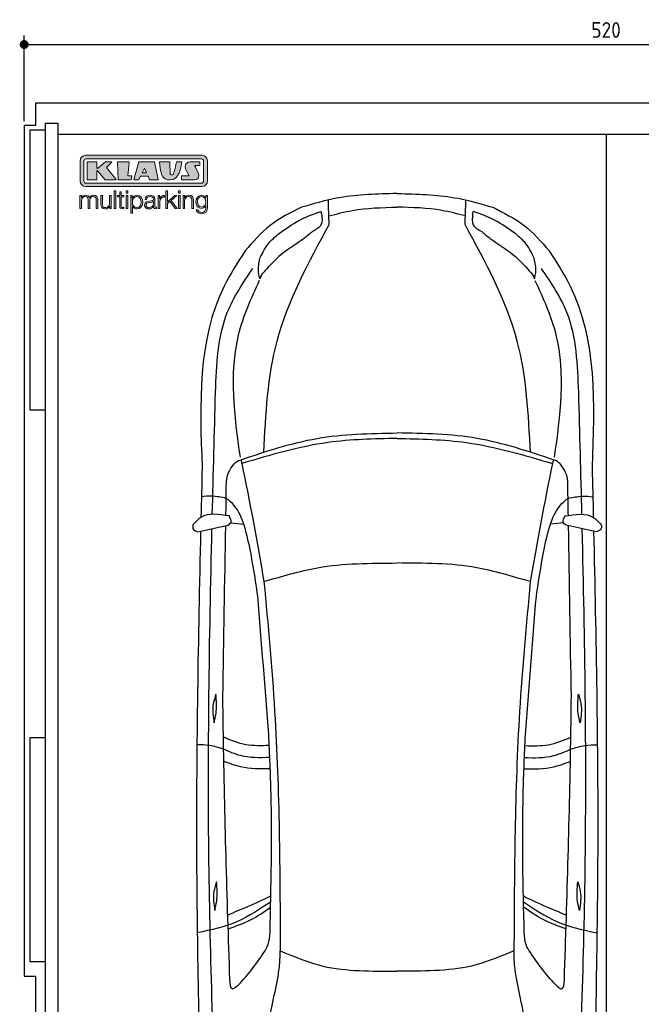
# Model space of a CAD drawing. Header units: millimetres. Extents: x -20 to 5711, y -1049 to 5673.
# Tile 2 of 3: x -20 to 2757, y 1274 to 5673. Entities that reach past the tile are written whole.
import ezdxf

# ---------------------------------------------------------------- set-up
doc = ezdxf.new("R2010")
doc.units = ezdxf.units.MM
for name, color, linetype in [('4', 3, 'Continuous'), ('5', 3, 'Continuous'), ('car', 10, 'Continuous'), ('Logo', 7, 'Continuous')]:
    doc.layers.add(name, color=color, linetype=linetype)
doc.styles.get("Standard").update_dxf_attribs({"font": 'ISOCP.SHX'})
doc.dimstyles.new('GEN-ISO', dxfattribs={"dimscale": 20, "dimtxt": 3.5, "dimasz": 2, "dimexe": 2, "dimexo": 1, "dimgap": 1.5, "dimtad": 1, "dimdec": 1, "dimdsep": 46, "dimtxsty": 'Standard', "dimblk": 'PUNKT', "dimcen": 2, "dimclrd": 256, "dimclre": 256, "dimclrt": 2, "dimadec": 0, "dimazin": 0, "dimtp": 0.1, "dimtm": 0.1, "dimtfac": 0.71, "dimtdec": 1, "dimtmove": 2, "dimatfit": 3, "dimldrblk": 'PUNKT', "dimfxl": 0, "dimtolj": 1, "dimarcsym": 0})

# ---------------------------------------------------------------- blocks, each defined once
blk = doc.blocks.new('PUNKT')
at = {"layer": '4', "color": 0, "linetype": 'ByBlock'}
blk.add_line((-0.5, 0), (-1, 0), dxfattribs=at)
at = {"layer": '4', "color": 0, "linetype": 'ByBlock', "const_width": 0.5}
blk.add_lwpolyline([(-0.25, 0, 1), (0.25, 0, 1)], format="xyb", close=True, dxfattribs=at)
blk = doc.blocks.new('*D4')
at = {"layer": '5', "lineweight": -2}
for p, q in [((0, 5220), (0, 5602.1)), ((5200, 5220), (5200, 5602.1)), ((40, 5562.1), (5160, 5562.1))]:
    blk.add_line(p, q, dxfattribs=at)
at = {"layer": 'DEFPOINTS', "color": 0}
for p in [(5200, 5562.1), (0, 5200), (5200, 5200)]:
    blk.add_point(p, dxfattribs=at)
at = {"layer": '5', "lineweight": -2, "xscale": 40, "yscale": 40, "zscale": 40, "rotation": 180}
blk.add_blockref('PUNKT', (0, 5562.1), dxfattribs=at)
at = {"layer": '5', "lineweight": -2, "xscale": 40, "yscale": 40, "zscale": 40}
blk.add_blockref('PUNKT', (5200, 5562.1), dxfattribs=at)
at = {"layer": '5', "color": 2, "insert": (2600, 5627.1), "char_height": 70, "attachment_point": 5}
blk.add_mtext('520', dxfattribs=at)
blk = doc.blocks.new('KLAUS')
at = {"layer": 'Logo'}
h = blk.add_hatch(color=8, dxfattribs=at)
h.dxf.hatch_style = 2
edge = h.paths.add_edge_path()
edge.add_spline(control_points=[(3.6, 29.09), (2.88, 29.09), (2.3, 28.51), (2.3, 27.8), (2.3, 27.8), (2.3, 16.11), (2.3, 16.11), (2.3, 15.39), (2.88, 14.81), (3.6, 14.81), (3.6, 14.81), (71.16, 14.81), (71.16, 14.81), (71.88, 14.81), (72.46, 15.39), (72.46, 16.11), (72.46, 16.11), (72.46, 27.8), (72.46, 27.8), (72.46, 28.51), (71.88, 29.09), (71.16, 29.09), (71.16, 29.09), (3.6, 29.09), (3.6, 29.09), (3.6, 29.09), (3.6, 29.09), (3.6, 29.09)], knot_values=[0, 0, 0, 0, 1, 1, 1, 2, 2, 2, 3, 3, 3, 4, 4, 4, 5, 5, 5, 6, 6, 6, 7, 7, 7, 8, 8, 8, 9, 9, 9, 9], degree=3, periodic=0)
edge = h.paths.add_edge_path()
edge.add_spline(control_points=[(3.35, 31.23), (3.35, 31.23), (71.47, 31.23), (71.47, 31.23), (73.26, 31.23), (74.71, 29.77), (74.71, 27.99), (74.71, 27.99), (74.71, 16.17), (74.71, 16.17), (74.71, 14.38), (73.26, 12.93), (71.47, 12.93), (71.47, 12.93), (3.35, 12.93), (3.35, 12.93), (1.56, 12.93), (0.11, 14.38), (0.11, 16.17), (0.11, 16.17), (0.11, 27.99), (0.11, 27.99), (0.11, 29.77), (1.56, 31.23), (3.35, 31.23), (3.35, 31.23), (3.35, 31.23), (3.35, 31.23)], knot_values=[0, 0, 0, 0, 1, 1, 1, 2, 2, 2, 3, 3, 3, 4, 4, 4, 5, 5, 5, 6, 6, 6, 7, 7, 7, 8, 8, 8, 9, 9, 9, 9], degree=3, periodic=0)
h = blk.add_hatch(color=8, dxfattribs=at)
h.dxf.hatch_style = 2
edge = h.paths.add_edge_path()
edge.add_spline(control_points=[(4.5, 27.33), (4.5, 27.33), (9.7, 27.33), (9.7, 27.33), (9.84, 27.33), (9.96, 27.22), (9.96, 27.08), (9.96, 27.08), (9.96, 23.69), (9.96, 23.69), (9.96, 23.69), (9.94, 23.64), (10.04, 23.59), (10.14, 23.53), (10.2, 23.57), (10.2, 23.57), (10.2, 23.57), (10.51, 23.75), (10.51, 23.75), (10.51, 23.75), (14.94, 27.33), (14.94, 27.33), (14.94, 27.33), (18.41, 27.33), (18.41, 27.33), (18.41, 27.33), (18.49, 27.33), (18.56, 27.2), (18.65, 27.04), (18.53, 26.91), (18.53, 26.91), (18.53, 26.91), (15.49, 24.11), (15.49, 24.11), (15.49, 24.11), (21.14, 17.06), (21.14, 17.06), (21.14, 17.06), (21.13, 16.91), (21.13, 16.91), (21.08, 16.84), (20.99, 16.82), (20.99, 16.82), (20.99, 16.82), (14.7, 16.82), (14.7, 16.82), (14.7, 16.82), (10.26, 22.17), (10.26, 22.17), (10.26, 22.17), (10.19, 22.24), (10.08, 22.21), (9.97, 22.18), (9.96, 22.11), (9.96, 22.11), (9.96, 22.11), (9.96, 17.08), (9.96, 17.08), (9.96, 16.94), (9.84, 16.82), (9.7, 16.82), (9.7, 16.82), (4.5, 16.82), (4.5, 16.82), (4.36, 16.82), (4.25, 16.94), (4.25, 17.08), (4.25, 17.08), (4.25, 27.08), (4.25, 27.08), (4.25, 27.22), (4.36, 27.33), (4.5, 27.33), (4.5, 27.33), (4.5, 27.33), (4.5, 27.33)], knot_values=[0, 0, 0, 0, 1, 1, 1, 2, 2, 2, 3, 3, 3, 4, 4, 4, 5, 5, 5, 6, 6, 6, 7, 7, 7, 8, 8, 8, 9, 9, 9, 10, 10, 10, 11, 11, 11, 12, 12, 12, 13, 13, 13, 14, 14, 14, 15, 15, 15, 16, 16, 16, 17, 17, 17, 18, 18, 18, 19, 19, 19, 20, 20, 20, 21, 21, 21, 22, 22, 22, 23, 23, 23, 24, 24, 24, 25, 25, 25, 25], degree=3, periodic=0)
h = blk.add_hatch(color=8, dxfattribs=at)
h.dxf.hatch_style = 2
h.paths.add_polyline_path([(22.42, 17.06), (21.97, 27.15), (22.24, 27.33), (28.55, 27.33), (28.86, 26.97), (28.01, 19.08), (30.26, 19.07), (30.44, 18.95), (30.08, 16.95), (29.49, 16.82), (22.6, 16.82)])
h = blk.add_hatch(color=8, dxfattribs=at)
h.paths.add_polyline_path([(36.52, 21.01), (38.93, 21.01), (37.87, 23.57)])
h.paths.add_polyline_path([(34.52, 27.33), (43.65, 27.33), (45.76, 16.94), (45.57, 16.82), (40.83, 16.82), (39.89, 18.95), (35.42, 18.95), (34.27, 16.82), (31.78, 16.82), (31.66, 17)])
h = blk.add_hatch(color=8, dxfattribs=at)
h.dxf.hatch_style = 2
edge = h.paths.add_edge_path()
edge.add_spline(control_points=[(52.69, 27.32), (52.69, 27.32), (52.88, 20.14), (52.88, 20.14), (53.01, 19.89), (53.2, 19.77), (53.43, 19.71), (53.91, 19.59), (54.43, 19.57), (54.64, 20.03), (55.23, 21.34), (56.27, 25.45), (56.6, 27.33), (56.6, 27.33), (59.77, 27.33), (59.77, 27.33), (58.77, 23.9), (58.56, 16.82), (52.63, 16.76), (48.72, 16.72), (48.01, 19.35), (47.27, 22.24), (46.89, 23.68), (46.54, 27.33), (46.54, 27.33), (46.54, 27.33), (52.69, 27.32), (52.69, 27.32), (52.69, 27.32), (52.69, 27.32), (52.69, 27.32)], knot_values=[0, 0, 0, 0, 1, 1, 1, 2, 2, 2, 3, 3, 3, 4, 4, 4, 5, 5, 5, 6, 6, 6, 7, 7, 7, 8, 8, 8, 9, 9, 9, 10, 10, 10, 10], degree=3, periodic=0)
h = blk.add_hatch(color=8, dxfattribs=at)
h.dxf.hatch_style = 2
edge = h.paths.add_edge_path()
edge.add_spline(control_points=[(64.46, 27.33), (64.46, 27.33), (70.31, 27.33), (70.31, 27.33), (70.31, 26.52), (70.31, 26.02), (70.31, 25.12), (70.31, 25.12), (67.3, 25.12), (67.3, 25.12), (67.24, 25.04), (67.25, 25.11), (67.25, 24.91), (67.25, 24.88), (69.73, 20.38), (69.73, 19.57), (69.73, 16.4), (67.22, 16.81), (65.9, 16.82), (65.9, 16.82), (59.59, 16.82), (59.59, 16.82), (59.59, 17.76), (59.59, 18.23), (59.59, 19.14), (59.59, 19.14), (63.75, 19.14), (63.75, 19.14), (63.82, 19.22), (63.81, 19.11), (63.81, 19.31), (63.81, 20.32), (61.58, 23.06), (61.58, 24.63), (61.58, 26.33), (62.83, 27.34), (64.46, 27.33), (64.46, 27.33), (64.46, 27.33), (64.46, 27.33)], knot_values=[0, 0, 0, 0, 1, 1, 1, 2, 2, 2, 3, 3, 3, 4, 4, 4, 5, 5, 5, 6, 6, 6, 7, 7, 7, 8, 8, 8, 9, 9, 9, 10, 10, 10, 11, 11, 11, 12, 12, 12, 13, 13, 13, 13], degree=3, periodic=0)
h = blk.add_hatch(color=30, dxfattribs=at)
h.dxf.hatch_style = 2
edge = h.paths.add_edge_path()
edge.add_spline(control_points=[(0, 0), (0, 0), (0.92, 0), (0.92, 0), (0.92, 0), (0.92, 4.22), (0.92, 4.22), (0.94, 5.8), (1.58, 7), (3.18, 7), (4.35, 7), (4.77, 6.15), (4.76, 5.12), (4.76, 5.12), (4.76, 0), (4.76, 0), (4.76, 0), (5.68, 0), (5.68, 0), (5.68, 0), (5.68, 4.27), (5.68, 4.27), (5.68, 5.68), (6.14, 7), (7.73, 7), (9.05, 7), (9.52, 6.32), (9.52, 5.08), (9.52, 5.08), (9.52, 0), (9.52, 0), (9.52, 0), (10.44, 0), (10.44, 0), (10.44, 0), (10.44, 5.12), (10.44, 5.12), (10.44, 6.91), (9.59, 7.77), (7.94, 7.77), (6.94, 7.77), (5.99, 7.29), (5.54, 6.3), (5.26, 7.29), (4.36, 7.77), (3.37, 7.77), (2.17, 7.77), (1.38, 7.19), (0.89, 6.28), (0.89, 6.28), (0.85, 6.28), (0.85, 6.28), (0.85, 6.28), (0.85, 7.55), (0.85, 7.55), (0.85, 7.55), (0, 7.55), (0, 7.55), (0, 7.55), (0, 0), (0, 0), (0, 0), (0, 0), (0, 0)], knot_values=[0, 0, 0, 0, 1, 1, 1, 2, 2, 2, 3, 3, 3, 4, 4, 4, 5, 5, 5, 6, 6, 6, 7, 7, 7, 8, 8, 8, 9, 9, 9, 10, 10, 10, 11, 11, 11, 12, 12, 12, 13, 13, 13, 14, 14, 14, 15, 15, 15, 16, 16, 16, 17, 17, 17, 18, 18, 18, 19, 19, 19, 20, 20, 20, 21, 21, 21, 21], degree=3, periodic=0)
h = blk.add_hatch(color=30, dxfattribs=at)
h.dxf.hatch_style = 2
edge = h.paths.add_edge_path()
edge.add_spline(control_points=[(18.31, 7.55), (18.31, 7.55), (17.39, 7.55), (17.39, 7.55), (17.39, 7.55), (17.39, 3.59), (17.39, 3.59), (17.39, 2.05), (16.7, 0.56), (15.12, 0.56), (13.66, 0.56), (13.15, 1.27), (13.1, 2.64), (13.1, 2.64), (13.1, 7.55), (13.1, 7.55), (13.1, 7.55), (12.18, 7.55), (12.18, 7.55), (12.18, 7.55), (12.18, 2.65), (12.18, 2.65), (12.18, 0.89), (12.93, -0.22), (14.83, -0.22), (15.96, -0.22), (16.95, 0.35), (17.44, 1.36), (17.44, 1.36), (17.47, 1.36), (17.47, 1.36), (17.47, 1.36), (17.47, 0), (17.47, 0), (17.47, 0), (18.31, 0), (18.31, 0), (18.31, 0), (18.31, 7.55), (18.31, 7.55), (18.31, 7.55), (18.31, 7.55), (18.31, 7.55)], knot_values=[0, 0, 0, 0, 1, 1, 1, 2, 2, 2, 3, 3, 3, 4, 4, 4, 5, 5, 5, 6, 6, 6, 7, 7, 7, 8, 8, 8, 9, 9, 9, 10, 10, 10, 11, 11, 11, 12, 12, 12, 13, 13, 13, 14, 14, 14, 14], degree=3, periodic=0)
h = blk.add_hatch(color=30, dxfattribs=at)
h.dxf.hatch_style = 2
h.paths.add_polyline_path([(20.07, 0), (20.99, 0), (20.99, 10.45), (20.07, 10.45)])
h = blk.add_hatch(color=30, dxfattribs=at)
h.dxf.hatch_style = 2
edge = h.paths.add_edge_path()
edge.add_spline(control_points=[(24.22, 9.82), (24.22, 9.82), (23.3, 9.82), (23.3, 9.82), (23.3, 9.82), (23.3, 7.55), (23.3, 7.55), (23.3, 7.55), (21.98, 7.55), (21.98, 7.55), (21.98, 7.55), (21.98, 6.78), (21.98, 6.78), (21.98, 6.78), (23.3, 6.78), (23.3, 6.78), (23.3, 6.78), (23.3, 1.61), (23.3, 1.61), (23.28, 0.32), (23.71, -0.09), (24.94, -0.09), (25.22, -0.09), (25.48, -0.06), (25.76, -0.06), (25.76, -0.06), (25.76, 0.73), (25.76, 0.73), (25.5, 0.7), (25.23, 0.69), (24.97, 0.69), (24.31, 0.73), (24.22, 1.08), (24.22, 1.68), (24.22, 1.68), (24.22, 6.78), (24.22, 6.78), (24.22, 6.78), (25.76, 6.78), (25.76, 6.78), (25.76, 6.78), (25.76, 7.55), (25.76, 7.55), (25.76, 7.55), (24.22, 7.55), (24.22, 7.55), (24.22, 7.55), (24.22, 9.82), (24.22, 9.82), (24.22, 9.82), (24.22, 9.82), (24.22, 9.82)], knot_values=[0, 0, 0, 0, 1, 1, 1, 2, 2, 2, 3, 3, 3, 4, 4, 4, 5, 5, 5, 6, 6, 6, 7, 7, 7, 8, 8, 8, 9, 9, 9, 10, 10, 10, 11, 11, 11, 12, 12, 12, 13, 13, 13, 14, 14, 14, 15, 15, 15, 16, 16, 16, 17, 17, 17, 17], degree=3, periodic=0)
h = blk.add_hatch(color=30, dxfattribs=at)
h.paths.add_polyline_path([(27.1, 0), (28.03, 0), (28.03, 7.55), (27.1, 7.55)])
h.paths.add_polyline_path([(27.1, 8.98), (28.03, 8.98), (28.03, 10.45), (27.1, 10.45)])
h = blk.add_hatch(color=30, dxfattribs=at)
edge = h.paths.add_edge_path()
edge.add_spline(control_points=[(35.84, 3.78), (35.84, 2.21), (35.12, 0.56), (33.37, 0.56), (31.4, 0.56), (30.72, 2.21), (30.72, 3.78), (30.72, 5.49), (31.33, 7), (33.37, 7), (35.12, 7), (35.84, 5.34), (35.84, 3.78), (35.84, 3.78), (35.84, 3.78), (35.84, 3.78)], knot_values=[0, 0, 0, 0, 1, 1, 1, 2, 2, 2, 3, 3, 3, 4, 4, 4, 5, 5, 5, 5], degree=3, periodic=0)
edge = h.paths.add_edge_path()
edge.add_spline(control_points=[(29.79, -2.8), (29.79, -2.8), (30.72, -2.8), (30.72, -2.8), (30.72, -2.8), (30.72, 1.43), (30.72, 1.43), (30.72, 1.43), (30.74, 1.43), (30.74, 1.43), (31.14, 0.35), (32.24, -0.22), (33.37, -0.22), (35.66, -0.22), (36.76, 1.64), (36.76, 3.78), (36.76, 5.91), (35.66, 7.77), (33.37, 7.77), (32.15, 7.77), (31.1, 7.14), (30.67, 6.12), (30.67, 6.12), (30.64, 6.12), (30.64, 6.12), (30.64, 6.12), (30.64, 7.55), (30.64, 7.55), (30.64, 7.55), (29.79, 7.55), (29.79, 7.55), (29.79, 7.55), (29.79, -2.8), (29.79, -2.8), (29.79, -2.8), (29.79, -2.8), (29.79, -2.8)], knot_values=[0, 0, 0, 0, 1, 1, 1, 2, 2, 2, 3, 3, 3, 4, 4, 4, 5, 5, 5, 6, 6, 6, 7, 7, 7, 8, 8, 8, 9, 9, 9, 10, 10, 10, 11, 11, 11, 12, 12, 12, 12], degree=3, periodic=0)
h = blk.add_hatch(color=30, dxfattribs=at)
edge = h.paths.add_edge_path()
edge.add_spline(control_points=[(43.03, 2.93), (43.04, 1.45), (41.8, 0.56), (40.39, 0.56), (39.53, 0.56), (38.71, 1.13), (38.71, 2.05), (38.71, 3.53), (40.66, 3.51), (42.22, 3.79), (42.47, 3.84), (42.88, 3.91), (43, 4.13), (43, 4.13), (43.03, 4.13), (43.03, 4.13), (43.03, 4.13), (43.03, 2.93), (43.03, 2.93), (43.03, 2.93), (43.03, 2.93), (43.03, 2.93)], knot_values=[0, 0, 0, 0, 1, 1, 1, 2, 2, 2, 3, 3, 3, 4, 4, 4, 5, 5, 5, 6, 6, 6, 7, 7, 7, 7], degree=3, periodic=0)
edge = h.paths.add_edge_path()
edge.add_spline(control_points=[(39.03, 5.24), (39.06, 6.47), (39.91, 7), (41.05, 7), (42.14, 7), (43.03, 6.69), (43.03, 5.45), (43.03, 4.61), (42.6, 4.51), (41.84, 4.42), (39.85, 4.19), (37.79, 4.11), (37.79, 1.99), (37.79, 0.47), (38.93, -0.22), (40.32, -0.22), (41.77, -0.22), (42.43, 0.34), (43.07, 1.32), (43.07, 1.32), (43.1, 1.32), (43.1, 1.32), (43.1, 0.53), (43.25, 0), (44.19, 0), (44.43, 0), (44.58, 0.01), (44.79, 0.06), (44.79, 0.06), (44.79, 0.83), (44.79, 0.83), (44.71, 0.81), (44.6, 0.78), (44.49, 0.78), (44.13, 0.78), (43.95, 0.98), (43.95, 1.33), (43.95, 1.33), (43.95, 5.34), (43.95, 5.34), (43.95, 7.36), (42.5, 7.77), (41.17, 7.77), (39.44, 7.77), (38.2, 7.01), (38.11, 5.24), (38.11, 5.24), (39.03, 5.24), (39.03, 5.24), (39.03, 5.24), (39.03, 5.24), (39.03, 5.24)], knot_values=[0, 0, 0, 0, 1, 1, 1, 2, 2, 2, 3, 3, 3, 4, 4, 4, 5, 5, 5, 6, 6, 6, 7, 7, 7, 8, 8, 8, 9, 9, 9, 10, 10, 10, 11, 11, 11, 12, 12, 12, 13, 13, 13, 14, 14, 14, 15, 15, 15, 16, 16, 16, 17, 17, 17, 17], degree=3, periodic=0)
h = blk.add_hatch(color=30, dxfattribs=at)
h.dxf.hatch_style = 2
edge = h.paths.add_edge_path()
edge.add_spline(control_points=[(45.79, 0), (45.79, 0), (46.71, 0), (46.71, 0), (46.71, 0), (46.71, 4.03), (46.71, 4.03), (46.71, 5.59), (47.85, 6.82), (49.52, 6.73), (49.52, 6.73), (49.52, 7.66), (49.52, 7.66), (48.16, 7.72), (47.14, 7), (46.67, 5.78), (46.67, 5.78), (46.64, 5.78), (46.64, 5.78), (46.64, 5.78), (46.64, 7.55), (46.64, 7.55), (46.64, 7.55), (45.79, 7.55), (45.79, 7.55), (45.79, 7.55), (45.79, 0), (45.79, 0), (45.79, 0), (45.79, 0), (45.79, 0)], knot_values=[0, 0, 0, 0, 1, 1, 1, 2, 2, 2, 3, 3, 3, 4, 4, 4, 5, 5, 5, 6, 6, 6, 7, 7, 7, 8, 8, 8, 9, 9, 9, 10, 10, 10, 10], degree=3, periodic=0)
h = blk.add_hatch(color=30, dxfattribs=at)
h.dxf.hatch_style = 2
h.paths.add_polyline_path([(50.4, 0), (51.32, 0), (51.32, 2.87), (52.82, 4.11), (55.8, 0), (56.96, 0), (53.52, 4.76), (56.74, 7.55), (55.51, 7.55), (51.32, 3.89), (51.32, 10.45), (50.4, 10.45)])
h = blk.add_hatch(color=30, dxfattribs=at)
h.paths.add_polyline_path([(57.74, 0), (58.66, 0), (58.66, 7.55), (57.74, 7.55)])
h.paths.add_polyline_path([(57.74, 8.98), (58.66, 8.98), (58.66, 10.45), (57.74, 10.45)])
h = blk.add_hatch(color=30, dxfattribs=at)
h.dxf.hatch_style = 2
edge = h.paths.add_edge_path()
edge.add_spline(control_points=[(60.41, 0), (60.41, 0), (61.33, 0), (61.33, 0), (61.33, 0), (61.33, 4.41), (61.33, 4.41), (61.36, 5.89), (62.24, 7), (63.7, 7), (65.2, 7), (65.62, 6.02), (65.62, 4.71), (65.62, 4.71), (65.62, 0), (65.62, 0), (65.62, 0), (66.54, 0), (66.54, 0), (66.54, 0), (66.54, 4.86), (66.54, 4.86), (66.54, 6.66), (65.9, 7.77), (63.78, 7.77), (62.71, 7.77), (61.7, 7.16), (61.36, 6.25), (61.36, 6.25), (61.33, 6.25), (61.33, 6.25), (61.33, 6.25), (61.33, 7.55), (61.33, 7.55), (61.33, 7.55), (60.41, 7.55), (60.41, 7.55), (60.41, 7.55), (60.41, 0), (60.41, 0), (60.41, 0), (60.41, 0), (60.41, 0)], knot_values=[0, 0, 0, 0, 1, 1, 1, 2, 2, 2, 3, 3, 3, 4, 4, 4, 5, 5, 5, 6, 6, 6, 7, 7, 7, 8, 8, 8, 9, 9, 9, 10, 10, 10, 11, 11, 11, 12, 12, 12, 13, 13, 13, 14, 14, 14, 14], degree=3, periodic=0)
h = blk.add_hatch(color=30, dxfattribs=at)
edge = h.paths.add_edge_path()
edge.add_spline(control_points=[(71.32, 0.86), (69.62, 0.86), (68.83, 2.34), (68.83, 3.86), (68.83, 5.43), (69.56, 7), (71.32, 7), (73.06, 7), (73.75, 5.34), (73.75, 3.86), (73.75, 2.33), (72.91, 0.86), (71.32, 0.86), (71.32, 0.86), (71.32, 0.86), (71.32, 0.86)], knot_values=[0, 0, 0, 0, 1, 1, 1, 2, 2, 2, 3, 3, 3, 4, 4, 4, 5, 5, 5, 5], degree=3, periodic=0)
edge = h.paths.add_edge_path()
edge.add_spline(control_points=[(74.67, 7.55), (74.67, 7.55), (73.75, 7.55), (73.75, 7.55), (73.75, 7.55), (73.75, 6.25), (73.75, 6.25), (73.75, 6.25), (73.72, 6.25), (73.72, 6.25), (73.35, 7.09), (72.41, 7.77), (71.32, 7.77), (69.13, 7.77), (67.9, 6.05), (67.9, 3.97), (67.9, 1.82), (68.9, 0.09), (71.32, 0.09), (72.4, 0.09), (73.29, 0.72), (73.72, 1.64), (73.72, 1.64), (73.75, 1.64), (73.75, 1.64), (73.75, 1.64), (73.75, 0.61), (73.75, 0.61), (73.75, -1.23), (73.01, -2.24), (71.32, -2.24), (70.29, -2.24), (69.31, -1.85), (69.1, -0.73), (69.1, -0.73), (68.18, -0.73), (68.18, -0.73), (68.31, -2.34), (69.81, -3.02), (71.32, -3.02), (73.79, -3.02), (74.65, -1.64), (74.67, 0.61), (74.67, 0.61), (74.67, 7.55), (74.67, 7.55), (74.67, 7.55), (74.67, 7.55), (74.67, 7.55)], knot_values=[0, 0, 0, 0, 1, 1, 1, 2, 2, 2, 3, 3, 3, 4, 4, 4, 5, 5, 5, 6, 6, 6, 7, 7, 7, 8, 8, 8, 9, 9, 9, 10, 10, 10, 11, 11, 11, 12, 12, 12, 13, 13, 13, 14, 14, 14, 15, 15, 15, 16, 16, 16, 16], degree=3, periodic=0)
at = {"layer": 'Logo', "lineweight": 0}
for points in [[(22.42, 17.06), (21.97, 27.15), (22.24, 27.33), (28.55, 27.33), (28.86, 26.97), (28.01, 19.08), (30.26, 19.07), (30.44, 18.95), (30.08, 16.95), (29.49, 16.82), (22.6, 16.82), (22.42, 17.06), (22.42, 17.06)], [(34.52, 27.33), (43.65, 27.33), (45.76, 16.94), (45.57, 16.82), (40.83, 16.82), (39.89, 18.95), (35.42, 18.95), (34.27, 16.82), (31.78, 16.82), (31.66, 17), (34.52, 27.33), (34.52, 27.33)], [(36.52, 21.01), (38.93, 21.01), (37.87, 23.57), (36.52, 21.01), (36.52, 21.01)], [(20.07, 0), (20.99, 0), (20.99, 10.45), (20.07, 10.45), (20.07, 0), (20.07, 0)], [(27.1, 8.98), (28.03, 8.98), (28.03, 10.45), (27.1, 10.45), (27.1, 8.98), (27.1, 8.98)], [(27.1, 0), (28.03, 0), (28.03, 7.55), (27.1, 7.55), (27.1, 0), (27.1, 0)], [(50.4, 0), (51.32, 0), (51.32, 2.87), (52.82, 4.11), (55.8, 0), (56.96, 0), (53.52, 4.76), (56.74, 7.55), (55.51, 7.55), (51.32, 3.89), (51.32, 10.45), (50.4, 10.45), (50.4, 0), (50.4, 0)], [(57.74, 8.98), (58.66, 8.98), (58.66, 10.45), (57.74, 10.45), (57.74, 8.98), (57.74, 8.98)], [(57.74, 0), (58.66, 0), (58.66, 7.55), (57.74, 7.55), (57.74, 0), (57.74, 0)]]:
    blk.add_lwpolyline(points, dxfattribs=at)
for points, knots in [([(3.35, 31.23), (3.35, 31.23), (71.47, 31.23), (71.47, 31.23), (73.26, 31.23), (74.71, 29.77), (74.71, 27.99), (74.71, 27.99), (74.71, 16.17), (74.71, 16.17), (74.71, 14.38), (73.26, 12.93), (71.47, 12.93), (71.47, 12.93), (3.35, 12.93), (3.35, 12.93), (1.56, 12.93), (0.11, 14.38), (0.11, 16.17), (0.11, 16.17), (0.11, 27.99), (0.11, 27.99), (0.11, 29.77), (1.56, 31.23), (3.35, 31.23), (3.35, 31.23), (3.35, 31.23), (3.35, 31.23)], [0, 0, 0, 0, 1, 1, 1, 2, 2, 2, 3, 3, 3, 4, 4, 4, 5, 5, 5, 6, 6, 6, 7, 7, 7, 8, 8, 8, 9, 9, 9, 9]), ([(3.6, 29.09), (2.88, 29.09), (2.3, 28.51), (2.3, 27.8), (2.3, 27.8), (2.3, 16.11), (2.3, 16.11), (2.3, 15.39), (2.88, 14.81), (3.6, 14.81), (3.6, 14.81), (71.16, 14.81), (71.16, 14.81), (71.88, 14.81), (72.46, 15.39), (72.46, 16.11), (72.46, 16.11), (72.46, 27.8), (72.46, 27.8), (72.46, 28.51), (71.88, 29.09), (71.16, 29.09), (71.16, 29.09), (3.6, 29.09), (3.6, 29.09), (3.6, 29.09), (3.6, 29.09), (3.6, 29.09)], [0, 0, 0, 0, 1, 1, 1, 2, 2, 2, 3, 3, 3, 4, 4, 4, 5, 5, 5, 6, 6, 6, 7, 7, 7, 8, 8, 8, 9, 9, 9, 9]), ([(4.5, 27.33), (4.5, 27.33), (9.7, 27.33), (9.7, 27.33), (9.84, 27.33), (9.96, 27.22), (9.96, 27.08), (9.96, 27.08), (9.96, 23.69), (9.96, 23.69), (9.96, 23.69), (9.94, 23.64), (10.04, 23.59), (10.14, 23.53), (10.2, 23.57), (10.2, 23.57), (10.2, 23.57), (10.51, 23.75), (10.51, 23.75), (10.51, 23.75), (14.94, 27.33), (14.94, 27.33), (14.94, 27.33), (18.41, 27.33), (18.41, 27.33), (18.41, 27.33), (18.49, 27.33), (18.56, 27.2), (18.65, 27.04), (18.53, 26.91), (18.53, 26.91), (18.53, 26.91), (15.49, 24.11), (15.49, 24.11), (15.49, 24.11), (21.14, 17.06), (21.14, 17.06), (21.14, 17.06), (21.13, 16.91), (21.13, 16.91), (21.08, 16.84), (20.99, 16.82), (20.99, 16.82), (20.99, 16.82), (14.7, 16.82), (14.7, 16.82), (14.7, 16.82), (10.26, 22.17), (10.26, 22.17), (10.26, 22.17), (10.19, 22.24), (10.08, 22.21), (9.97, 22.18), (9.96, 22.11), (9.96, 22.11), (9.96, 22.11), (9.96, 17.08), (9.96, 17.08), (9.96, 16.94), (9.84, 16.82), (9.7, 16.82), (9.7, 16.82), (4.5, 16.82), (4.5, 16.82), (4.36, 16.82), (4.25, 16.94), (4.25, 17.08), (4.25, 17.08), (4.25, 27.08), (4.25, 27.08), (4.25, 27.22), (4.36, 27.33), (4.5, 27.33), (4.5, 27.33), (4.5, 27.33), (4.5, 27.33)], [0, 0, 0, 0, 1, 1, 1, 2, 2, 2, 3, 3, 3, 4, 4, 4, 5, 5, 5, 6, 6, 6, 7, 7, 7, 8, 8, 8, 9, 9, 9, 10, 10, 10, 11, 11, 11, 12, 12, 12, 13, 13, 13, 14, 14, 14, 15, 15, 15, 16, 16, 16, 17, 17, 17, 18, 18, 18, 19, 19, 19, 20, 20, 20, 21, 21, 21, 22, 22, 22, 23, 23, 23, 24, 24, 24, 25, 25, 25, 25]), ([(52.69, 27.32), (52.69, 27.32), (52.88, 20.14), (52.88, 20.14), (53.01, 19.89), (53.2, 19.77), (53.43, 19.71), (53.91, 19.59), (54.43, 19.57), (54.64, 20.03), (55.23, 21.34), (56.27, 25.45), (56.6, 27.33), (56.6, 27.33), (59.77, 27.33), (59.77, 27.33), (58.77, 23.9), (58.56, 16.82), (52.63, 16.76), (48.72, 16.72), (48.01, 19.35), (47.27, 22.24), (46.89, 23.68), (46.54, 27.33), (46.54, 27.33), (46.54, 27.33), (52.69, 27.32), (52.69, 27.32), (52.69, 27.32), (52.69, 27.32), (52.69, 27.32)], [0, 0, 0, 0, 1, 1, 1, 2, 2, 2, 3, 3, 3, 4, 4, 4, 5, 5, 5, 6, 6, 6, 7, 7, 7, 8, 8, 8, 9, 9, 9, 10, 10, 10, 10]), ([(64.46, 27.33), (64.46, 27.33), (70.31, 27.33), (70.31, 27.33), (70.31, 26.52), (70.31, 26.02), (70.31, 25.12), (70.31, 25.12), (67.3, 25.12), (67.3, 25.12), (67.24, 25.04), (67.25, 25.11), (67.25, 24.91), (67.25, 24.88), (69.73, 20.38), (69.73, 19.57), (69.73, 16.4), (67.22, 16.81), (65.9, 16.82), (65.9, 16.82), (59.59, 16.82), (59.59, 16.82), (59.59, 17.76), (59.59, 18.23), (59.59, 19.14), (59.59, 19.14), (63.75, 19.14), (63.75, 19.14), (63.82, 19.22), (63.81, 19.11), (63.81, 19.31), (63.81, 20.32), (61.58, 23.06), (61.58, 24.63), (61.58, 26.33), (62.83, 27.34), (64.46, 27.33), (64.46, 27.33), (64.46, 27.33), (64.46, 27.33)], [0, 0, 0, 0, 1, 1, 1, 2, 2, 2, 3, 3, 3, 4, 4, 4, 5, 5, 5, 6, 6, 6, 7, 7, 7, 8, 8, 8, 9, 9, 9, 10, 10, 10, 11, 11, 11, 12, 12, 12, 13, 13, 13, 13]), ([(0, 0), (0, 0), (0.92, 0), (0.92, 0), (0.92, 0), (0.92, 4.22), (0.92, 4.22), (0.94, 5.8), (1.58, 7), (3.18, 7), (4.35, 7), (4.77, 6.15), (4.76, 5.12), (4.76, 5.12), (4.76, 0), (4.76, 0), (4.76, 0), (5.68, 0), (5.68, 0), (5.68, 0), (5.68, 4.27), (5.68, 4.27), (5.68, 5.68), (6.14, 7), (7.73, 7), (9.05, 7), (9.52, 6.32), (9.52, 5.08), (9.52, 5.08), (9.52, 0), (9.52, 0), (9.52, 0), (10.44, 0), (10.44, 0), (10.44, 0), (10.44, 5.12), (10.44, 5.12), (10.44, 6.91), (9.59, 7.77), (7.94, 7.77), (6.94, 7.77), (5.99, 7.29), (5.54, 6.3), (5.26, 7.29), (4.36, 7.77), (3.37, 7.77), (2.17, 7.77), (1.38, 7.19), (0.89, 6.28), (0.89, 6.28), (0.85, 6.28), (0.85, 6.28), (0.85, 6.28), (0.85, 7.55), (0.85, 7.55), (0.85, 7.55), (0, 7.55), (0, 7.55), (0, 7.55), (0, 0), (0, 0), (0, 0), (0, 0), (0, 0)], [0, 0, 0, 0, 1, 1, 1, 2, 2, 2, 3, 3, 3, 4, 4, 4, 5, 5, 5, 6, 6, 6, 7, 7, 7, 8, 8, 8, 9, 9, 9, 10, 10, 10, 11, 11, 11, 12, 12, 12, 13, 13, 13, 14, 14, 14, 15, 15, 15, 16, 16, 16, 17, 17, 17, 18, 18, 18, 19, 19, 19, 20, 20, 20, 21, 21, 21, 21]), ([(18.31, 7.55), (18.31, 7.55), (17.39, 7.55), (17.39, 7.55), (17.39, 7.55), (17.39, 3.59), (17.39, 3.59), (17.39, 2.05), (16.7, 0.56), (15.12, 0.56), (13.66, 0.56), (13.15, 1.27), (13.1, 2.64), (13.1, 2.64), (13.1, 7.55), (13.1, 7.55), (13.1, 7.55), (12.18, 7.55), (12.18, 7.55), (12.18, 7.55), (12.18, 2.65), (12.18, 2.65), (12.18, 0.89), (12.93, -0.22), (14.83, -0.22), (15.96, -0.22), (16.95, 0.35), (17.44, 1.36), (17.44, 1.36), (17.47, 1.36), (17.47, 1.36), (17.47, 1.36), (17.47, 0), (17.47, 0), (17.47, 0), (18.31, 0), (18.31, 0), (18.31, 0), (18.31, 7.55), (18.31, 7.55), (18.31, 7.55), (18.31, 7.55), (18.31, 7.55)], [0, 0, 0, 0, 1, 1, 1, 2, 2, 2, 3, 3, 3, 4, 4, 4, 5, 5, 5, 6, 6, 6, 7, 7, 7, 8, 8, 8, 9, 9, 9, 10, 10, 10, 11, 11, 11, 12, 12, 12, 13, 13, 13, 14, 14, 14, 14]), ([(24.22, 9.82), (24.22, 9.82), (23.3, 9.82), (23.3, 9.82), (23.3, 9.82), (23.3, 7.55), (23.3, 7.55), (23.3, 7.55), (21.98, 7.55), (21.98, 7.55), (21.98, 7.55), (21.98, 6.78), (21.98, 6.78), (21.98, 6.78), (23.3, 6.78), (23.3, 6.78), (23.3, 6.78), (23.3, 1.61), (23.3, 1.61), (23.28, 0.32), (23.71, -0.09), (24.94, -0.09), (25.22, -0.09), (25.48, -0.06), (25.76, -0.06), (25.76, -0.06), (25.76, 0.73), (25.76, 0.73), (25.5, 0.7), (25.23, 0.69), (24.97, 0.69), (24.31, 0.73), (24.22, 1.08), (24.22, 1.68), (24.22, 1.68), (24.22, 6.78), (24.22, 6.78), (24.22, 6.78), (25.76, 6.78), (25.76, 6.78), (25.76, 6.78), (25.76, 7.55), (25.76, 7.55), (25.76, 7.55), (24.22, 7.55), (24.22, 7.55), (24.22, 7.55), (24.22, 9.82), (24.22, 9.82), (24.22, 9.82), (24.22, 9.82), (24.22, 9.82)], [0, 0, 0, 0, 1, 1, 1, 2, 2, 2, 3, 3, 3, 4, 4, 4, 5, 5, 5, 6, 6, 6, 7, 7, 7, 8, 8, 8, 9, 9, 9, 10, 10, 10, 11, 11, 11, 12, 12, 12, 13, 13, 13, 14, 14, 14, 15, 15, 15, 16, 16, 16, 17, 17, 17, 17]), ([(29.79, -2.8), (29.79, -2.8), (30.72, -2.8), (30.72, -2.8), (30.72, -2.8), (30.72, 1.43), (30.72, 1.43), (30.72, 1.43), (30.74, 1.43), (30.74, 1.43), (31.14, 0.35), (32.24, -0.22), (33.37, -0.22), (35.66, -0.22), (36.76, 1.64), (36.76, 3.78), (36.76, 5.91), (35.66, 7.77), (33.37, 7.77), (32.15, 7.77), (31.1, 7.14), (30.67, 6.12), (30.67, 6.12), (30.64, 6.12), (30.64, 6.12), (30.64, 6.12), (30.64, 7.55), (30.64, 7.55), (30.64, 7.55), (29.79, 7.55), (29.79, 7.55), (29.79, 7.55), (29.79, -2.8), (29.79, -2.8), (29.79, -2.8), (29.79, -2.8), (29.79, -2.8)], [0, 0, 0, 0, 1, 1, 1, 2, 2, 2, 3, 3, 3, 4, 4, 4, 5, 5, 5, 6, 6, 6, 7, 7, 7, 8, 8, 8, 9, 9, 9, 10, 10, 10, 11, 11, 11, 12, 12, 12, 12]), ([(35.84, 3.78), (35.84, 2.21), (35.12, 0.56), (33.37, 0.56), (31.4, 0.56), (30.72, 2.21), (30.72, 3.78), (30.72, 5.49), (31.33, 7), (33.37, 7), (35.12, 7), (35.84, 5.34), (35.84, 3.78), (35.84, 3.78), (35.84, 3.78), (35.84, 3.78)], [0, 0, 0, 0, 1, 1, 1, 2, 2, 2, 3, 3, 3, 4, 4, 4, 5, 5, 5, 5]), ([(39.03, 5.24), (39.06, 6.47), (39.91, 7), (41.05, 7), (42.14, 7), (43.03, 6.69), (43.03, 5.45), (43.03, 4.61), (42.6, 4.51), (41.84, 4.42), (39.85, 4.19), (37.79, 4.11), (37.79, 1.99), (37.79, 0.47), (38.93, -0.22), (40.32, -0.22), (41.77, -0.22), (42.43, 0.34), (43.07, 1.32), (43.07, 1.32), (43.1, 1.32), (43.1, 1.32), (43.1, 0.53), (43.25, 0), (44.19, 0), (44.43, 0), (44.58, 0.01), (44.79, 0.06), (44.79, 0.06), (44.79, 0.83), (44.79, 0.83), (44.71, 0.81), (44.6, 0.78), (44.49, 0.78), (44.13, 0.78), (43.95, 0.98), (43.95, 1.33), (43.95, 1.33), (43.95, 5.34), (43.95, 5.34), (43.95, 7.36), (42.5, 7.77), (41.17, 7.77), (39.44, 7.77), (38.2, 7.01), (38.11, 5.24), (38.11, 5.24), (39.03, 5.24), (39.03, 5.24), (39.03, 5.24), (39.03, 5.24), (39.03, 5.24)], [0, 0, 0, 0, 1, 1, 1, 2, 2, 2, 3, 3, 3, 4, 4, 4, 5, 5, 5, 6, 6, 6, 7, 7, 7, 8, 8, 8, 9, 9, 9, 10, 10, 10, 11, 11, 11, 12, 12, 12, 13, 13, 13, 14, 14, 14, 15, 15, 15, 16, 16, 16, 17, 17, 17, 17]), ([(45.79, 0), (45.79, 0), (46.71, 0), (46.71, 0), (46.71, 0), (46.71, 4.03), (46.71, 4.03), (46.71, 5.59), (47.85, 6.82), (49.52, 6.73), (49.52, 6.73), (49.52, 7.66), (49.52, 7.66), (48.16, 7.72), (47.14, 7), (46.67, 5.78), (46.67, 5.78), (46.64, 5.78), (46.64, 5.78), (46.64, 5.78), (46.64, 7.55), (46.64, 7.55), (46.64, 7.55), (45.79, 7.55), (45.79, 7.55), (45.79, 7.55), (45.79, 0), (45.79, 0), (45.79, 0), (45.79, 0), (45.79, 0)], [0, 0, 0, 0, 1, 1, 1, 2, 2, 2, 3, 3, 3, 4, 4, 4, 5, 5, 5, 6, 6, 6, 7, 7, 7, 8, 8, 8, 9, 9, 9, 10, 10, 10, 10]), ([(60.41, 0), (60.41, 0), (61.33, 0), (61.33, 0), (61.33, 0), (61.33, 4.41), (61.33, 4.41), (61.36, 5.89), (62.24, 7), (63.7, 7), (65.2, 7), (65.62, 6.02), (65.62, 4.71), (65.62, 4.71), (65.62, 0), (65.62, 0), (65.62, 0), (66.54, 0), (66.54, 0), (66.54, 0), (66.54, 4.86), (66.54, 4.86), (66.54, 6.66), (65.9, 7.77), (63.78, 7.77), (62.71, 7.77), (61.7, 7.16), (61.36, 6.25), (61.36, 6.25), (61.33, 6.25), (61.33, 6.25), (61.33, 6.25), (61.33, 7.55), (61.33, 7.55), (61.33, 7.55), (60.41, 7.55), (60.41, 7.55), (60.41, 7.55), (60.41, 0), (60.41, 0), (60.41, 0), (60.41, 0), (60.41, 0)], [0, 0, 0, 0, 1, 1, 1, 2, 2, 2, 3, 3, 3, 4, 4, 4, 5, 5, 5, 6, 6, 6, 7, 7, 7, 8, 8, 8, 9, 9, 9, 10, 10, 10, 11, 11, 11, 12, 12, 12, 13, 13, 13, 14, 14, 14, 14]), ([(74.67, 7.55), (74.67, 7.55), (73.75, 7.55), (73.75, 7.55), (73.75, 7.55), (73.75, 6.25), (73.75, 6.25), (73.75, 6.25), (73.72, 6.25), (73.72, 6.25), (73.35, 7.09), (72.41, 7.77), (71.32, 7.77), (69.13, 7.77), (67.9, 6.05), (67.9, 3.97), (67.9, 1.82), (68.9, 0.09), (71.32, 0.09), (72.4, 0.09), (73.29, 0.72), (73.72, 1.64), (73.72, 1.64), (73.75, 1.64), (73.75, 1.64), (73.75, 1.64), (73.75, 0.61), (73.75, 0.61), (73.75, -1.23), (73.01, -2.24), (71.32, -2.24), (70.29, -2.24), (69.31, -1.85), (69.1, -0.73), (69.1, -0.73), (68.18, -0.73), (68.18, -0.73), (68.31, -2.34), (69.81, -3.02), (71.32, -3.02), (73.79, -3.02), (74.65, -1.64), (74.67, 0.61), (74.67, 0.61), (74.67, 7.55), (74.67, 7.55), (74.67, 7.55), (74.67, 7.55), (74.67, 7.55)], [0, 0, 0, 0, 1, 1, 1, 2, 2, 2, 3, 3, 3, 4, 4, 4, 5, 5, 5, 6, 6, 6, 7, 7, 7, 8, 8, 8, 9, 9, 9, 10, 10, 10, 11, 11, 11, 12, 12, 12, 13, 13, 13, 14, 14, 14, 15, 15, 15, 16, 16, 16, 16]), ([(71.32, 0.86), (69.62, 0.86), (68.83, 2.34), (68.83, 3.86), (68.83, 5.43), (69.56, 7), (71.32, 7), (73.06, 7), (73.75, 5.34), (73.75, 3.86), (73.75, 2.33), (72.91, 0.86), (71.32, 0.86), (71.32, 0.86), (71.32, 0.86), (71.32, 0.86)], [0, 0, 0, 0, 1, 1, 1, 2, 2, 2, 3, 3, 3, 4, 4, 4, 5, 5, 5, 5]), ([(43.03, 2.93), (43.04, 1.45), (41.8, 0.56), (40.39, 0.56), (39.53, 0.56), (38.71, 1.13), (38.71, 2.05), (38.71, 3.53), (40.66, 3.51), (42.22, 3.79), (42.47, 3.84), (42.88, 3.91), (43, 4.13), (43, 4.13), (43.03, 4.13), (43.03, 4.13), (43.03, 4.13), (43.03, 2.93), (43.03, 2.93), (43.03, 2.93), (43.03, 2.93), (43.03, 2.93)], [0, 0, 0, 0, 1, 1, 1, 2, 2, 2, 3, 3, 3, 4, 4, 4, 5, 5, 5, 6, 6, 6, 7, 7, 7, 7])]:
    blk.add_open_spline(points, degree=3, knots=knots, dxfattribs=at)

msp = doc.modelspace()

# ---------------------------------------------------------------- linework, layer by layer
for p, q in [((5050, 5160), (150, 5160)), ((2600, 5160), (2600, 218))]:
    msp.add_line(p, q)
msp.add_lwpolyline([(50, 5300), (50, 5200), (0, 5200), (0, 1400), (50, 1400), (50, 0), (5150, 0), (5150, 1400), (5200, 1400), (5200, 5200), (5150, 5200), (5150, 5300)], close=True)
for points in [[(95, 5210), (150, 5210), (150, 30), (122.5, 30)], [(95, 250), (95, 5210)], [(150, 5210), (150, 30)], [(95, 5180), (25, 5180), (25, 3930), (95, 3930)], [(95, 2465), (25, 2465), (25, 1465), (95, 1465)]]:
    msp.add_lwpolyline(points)
at = {"layer": 'car'}
for p, q in [((1666.37, 4896.51), (1648.45, 4896.17)), ((1666.37, 4896.51), (1684.29, 4896.16)), ((922.66, 3425.41), (981.23, 3419.04)), ((2410.04, 3425.39), (2351.47, 3419.02)), ((1643.49, 1422.4), (1666.32, 1422.41)), ((1689.15, 1422.4), (1666.32, 1422.41))]:
    msp.add_line(p, q, dxfattribs=at)
for points in [[(1648.45, 4896.17), (1393.98, 4875.01), (1239.09, 4834.96)], [(1684.29, 4896.16), (1938.76, 4875), (2093.65, 4834.95)], [(1362.82, 4757.4), (1359.07, 4867.65)], [(1969.92, 4757.39), (1973.67, 4867.64)], [(1239.09, 4834.96), (1099.02, 4753.54), (987.34, 4640.83)], [(1141.08, 4719.02), (1227.95, 4775.76), (1324.91, 4816.52)], [(1328.94, 4805.24), (1326.23, 4756.83), (1288.34, 4726.7)], [(1328.94, 4805.24), (1326.99, 4813.83), (1324.91, 4816.52)], [(1361.5, 4796.23), (1465.86, 4820.53), (1666.37, 4835.38)], [(1971.24, 4796.22), (1866.87, 4820.53), (1666.37, 4835.38)], [(2003.8, 4805.23), (2006.51, 4756.82), (2044.39, 4726.69)], [(2003.8, 4805.23), (2005.75, 4813.82), (2007.82, 4816.51)], [(2191.66, 4719), (2104.78, 4775.74), (2007.82, 4816.51)], [(2093.65, 4834.95), (2233.72, 4753.52), (2345.39, 4640.81)], [(1070.95, 3740.61), (1129.77, 4236.92), (1362.82, 4757.4)], [(2261.76, 3740.6), (2202.96, 4236.91), (1969.92, 4757.39)], [(1053.47, 4607.23), (1096.3, 4678.37), (1141.08, 4719.02)], [(1288.34, 4726.7), (1250.63, 4695.93), (1147.48, 4622.55), (1075.77, 4551.17)], [(2044.39, 4726.69), (2082.1, 4695.91), (2185.25, 4622.54), (2256.96, 4551.15)], [(2279.26, 4607.22), (2236.43, 4678.35), (2191.66, 4719)], [(987.34, 4640.83), (893.4, 4482.34), (795.07, 3671.83)], [(2345.39, 4640.81), (2439.33, 4482.32), (2537.64, 3671.81)], [(1052.56, 4514.76), (1047.17, 4544.06), (1053.47, 4607.23)], [(2280.17, 4514.74), (2285.56, 4544.05), (2279.26, 4607.22)], [(854.95, 4008.4), (907.5, 4364.11), (1021.38, 4562.07)], [(1075.77, 4551.17), (1060.81, 4533.14), (1052.56, 4514.76)], [(2256.96, 4551.15), (2271.92, 4533.12), (2280.17, 4514.74)], [(2477.77, 4008.38), (2425.23, 4364.09), (2311.35, 4562.05)], [(1050.4, 4508.33), (956.87, 4264.86), (964.34, 3718.06)], [(2282.33, 4508.31), (2375.85, 4264.84), (2368.37, 3718.05)], [(968.51, 3706.91), (1308.63, 3802), (1666.35, 3826.84)], [(1666.35, 3802.31), (1357, 3783.82), (972.15, 3689.97)], [(1666.35, 3802.31), (1975.71, 3783.82), (2360.55, 3689.95)], [(2364.2, 3706.89), (2024.08, 3801.99), (1666.36, 3826.84)], [(936.94, 3687.58), (950, 3699), (968.51, 3706.91)], [(968.51, 3706.91), (972.15, 3689.97), (1071.29, 3162.27)], [(2364.2, 3706.89), (2360.55, 3689.95), (2261.4, 3162.25)], [(2395.77, 3687.56), (2382.7, 3698.98), (2364.2, 3706.89)], [(903.18, 3566.96), (913.53, 3649.95), (936.94, 3687.58)], [(2429.53, 3566.94), (2419.17, 3649.93), (2395.77, 3687.56)], [(902.63, 3534.46), (837.56, 3543.97), (792.02, 3541.95)], [(2430.07, 3534.44), (2495.14, 3543.94), (2540.69, 3541.93)], [(915.36, 3455.65), (789.86, 3449.4), (753.95, 3416.31)], [(911.46, 3414.64), (924.3, 3428.71), (915.36, 3455.65)], [(2421.24, 3414.61), (2408.4, 3428.68), (2417.34, 3455.63)], [(2417.34, 3455.63), (2542.84, 3449.37), (2578.75, 3416.28)], [(753.95, 3416.31), (753.95, 3400.11), (776.17, 3385.31)], [(776.17, 3385.31), (883.76, 3408.38), (911.46, 3414.64)], [(2556.53, 3385.28), (2448.94, 3408.36), (2421.24, 3414.61)], [(2578.75, 3416.28), (2578.74, 3400.08), (2556.53, 3385.28)], [(1071.29, 3162.27), (1310.73, 3224.26), (1666.35, 3245.64)], [(2261.4, 3162.25), (2021.96, 3224.25), (1666.35, 3245.64)], [(1071.29, 3162.27), (1119.2, 2582.63), (1144.29, 1513.61)], [(2261.4, 3162.25), (2213.48, 2582.62), (2188.36, 1513.59)], [(1092.93, 2478.04), (1044.3, 3097.39)], [(2239.74, 2478.02), (2288.38, 3097.37)], [(856.44, 2659.48), (844.86, 2616.25), (848.32, 2530.96)], [(848.32, 2530.96), (857.32, 2573.42), (856.44, 2659.48)], [(918.92, 1385.4), (890.03, 2483.47), (887.83, 2649.65)], [(2413.73, 1385.38), (2442.65, 2483.45), (2444.85, 2649.63)], [(2484.36, 2530.94), (2475.36, 2573.39), (2476.24, 2659.45)], [(2476.24, 2659.45), (2487.82, 2616.23), (2484.36, 2530.94)], [(1095.1, 2429.89), (990.69, 2433.96), (890.27, 2467.38)], [(1098.49, 1594.79), (1102.99, 2215.96), (1092.93, 2478.04)], [(2234.16, 1594.77), (2229.67, 2215.95), (2239.74, 2478.02)], [(2237.57, 2429.87), (2341.98, 2433.94), (2442.4, 2467.36)], [(891.14, 2413.91), (827.44, 2430.34), (771.73, 2433.59)], [(2441.53, 2413.89), (2505.23, 2430.31), (2560.94, 2433.56)], [(1097.43, 2376.28), (966.41, 2385.1), (891.14, 2413.91)], [(2235.24, 2376.26), (2366.26, 2385.08), (2441.53, 2413.89)], [(1099.47, 2325.62), (966.23, 2335.27), (892.11, 2359.39)], [(2233.2, 2325.6), (2366.44, 2335.25), (2440.56, 2359.37)], [(859.33, 1821.36), (847.75, 1778.14), (851.21, 1692.84)], [(851.21, 1692.84), (860.21, 1735.3), (859.33, 1821.36)], [(2481.44, 1692.82), (2472.45, 1735.28), (2473.32, 1821.34)], [(2473.32, 1821.34), (2484.91, 1778.11), (2481.44, 1692.82)], [(1101.58, 1732.01), (953.26, 1644.39), (773.32, 1592.97)], [(1102.11, 1758.02), (998.59, 1709.93), (909.83, 1672.78)], [(2230.54, 1758), (2334.06, 1709.92), (2422.82, 1672.76)], [(2231.08, 1732), (2379.39, 1644.37), (2559.33, 1592.95)], [(911.74, 1611.3), (1014.2, 1652.68), (1101.06, 1707.92)], [(2420.9, 1611.28), (2318.45, 1652.66), (2231.59, 1707.9)], [(1070.85, 1504.78), (1089.92, 1540.72), (1098.49, 1594.79)], [(2261.8, 1504.77), (2242.73, 1540.7), (2234.16, 1594.77)], [(1133.3, 1390.45), (1142.01, 1458.09), (1144.29, 1513.61)], [(1144.29, 1513.61), (1314.34, 1449.93), (1643.49, 1422.4)], [(2188.36, 1513.59), (2018.31, 1449.92), (1689.15, 1422.4)], [(2199.34, 1390.44), (2190.63, 1458.08), (2188.36, 1513.59)], [(949.53, 1352.95), (931.19, 1342.75), (918.92, 1385.4)], [(1043.07, 963.98), (1108.21, 1269), (1133.3, 1390.45)], [(2289.56, 963.96), (2224.43, 1268.99), (2199.34, 1390.44)], [(2383.11, 1352.93), (2401.45, 1342.73), (2413.73, 1385.38)]]:
    msp.add_spline(points, degree=3, dxfattribs=at)
for points in [[(840.64, 3463.07), (845.09, 3644.85), (850.02, 3826.63), (854.95, 4008.4)], [(2492.06, 3463.05), (2487.62, 3644.83), (2482.69, 3826.6), (2477.77, 4008.38)], [(795.07, 3671.83), (793.32, 3597.69), (791.57, 3523.54), (789.86, 3449.4)], [(2537.64, 3671.81), (2539.38, 3597.66), (2541.13, 3523.52), (2542.84, 3449.37)], [(901.35, 3457.88), (901.96, 3494.24), (902.57, 3530.6), (903.18, 3566.96)], [(2431.35, 3457.86), (2430.74, 3494.22), (2430.13, 3530.58), (2429.53, 3566.94)], [(887.83, 2649.65), (892.08, 2903.82), (896.33, 3158), (900.59, 3412.17)], [(2444.85, 2649.63), (2440.6, 2903.8), (2436.36, 3157.98), (2432.11, 3412.15)]]:
    msp.add_open_spline(points, degree=3, dxfattribs=at)
for points, knots in [([(1044.3, 3097.39), (1030.63, 3186.86), (1001.68, 3376.21), (957.43, 3498.39), (902.63, 3534.46)], [0, 0, 0, 0, 271.1433691, 573.8124327, 573.8124327, 573.8124327, 573.8124327]), ([(2288.38, 3097.37), (2302.06, 3186.84), (2331.01, 3376.19), (2375.27, 3498.37), (2430.07, 3534.44)], [0, 0, 0, 0, 271.1433691, 573.8124327, 573.8124327, 573.8124327, 573.8124327]), ([(788.45, 3387.89), (777.52, 2908.81), (760.46, 2013.25), (781.48, 1117.74), (791.26, 701.28)], [283.9698587, 283.9698587, 283.9698587, 283.9698587, 1721.3370464, 2970.9050259, 2970.9050259, 2970.9050259, 2970.9050259]), ([(862.8, 618.26), (846.93, 1049.26), (812.82, 1975.85), (827.3, 2902.81), (839.09, 3398.62)], [0, 0, 0, 0, 1293.6136458, 2781.0913078, 2781.0913078, 2781.0913078, 2781.0913078]), ([(2469.82, 618.24), (2485.7, 1049.24), (2519.84, 1975.83), (2505.38, 2902.78), (2493.61, 3398.6)], [0, 0, 0, 0, 1293.6136458, 2781.0913078, 2781.0913078, 2781.0913078, 2781.0913078]), ([(2544.25, 3387.86), (2555.16, 2908.79), (2572.2, 2013.23), (2551.15, 1117.72), (2541.36, 701.26)], [283.9698587, 283.9698587, 283.9698587, 283.9698587, 1721.3370464, 2970.9050259, 2970.9050259, 2970.9050259, 2970.9050259]), ([(949.53, 1352.95), (971.44, 1375.89), (1015.4, 1423.66), (1052.07, 1477.32), (1070.85, 1504.78)], [34.3542142, 34.3542142, 34.3542142, 34.3542142, 129.366936, 229.0092112, 229.0092112, 229.0092112, 229.0092112]), ([(2383.11, 1352.93), (2361.2, 1375.87), (2317.24, 1423.64), (2280.57, 1477.3), (2261.8, 1504.77)], [34.3542142, 34.3542142, 34.3542142, 34.3542142, 129.366936, 229.0092112, 229.0092112, 229.0092112, 229.0092112])]:
    msp.add_open_spline(points, degree=3, knots=knots, dxfattribs=at)

# ---------------------------------------------------------------- block references
at = {"xscale": 7.622047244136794, "yscale": 7.622047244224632, "zscale": 7.622047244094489, "rotation": 0.01107024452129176}
msp.add_blockref('KLAUS', (249.43, 4829.27), dxfattribs=at)

# ---------------------------------------------------------------- dimensions: what is measured, and where the dimension line sits
at = {"layer": '5'}
dim = msp.add_linear_dim(base=(5200, 5562.06), p1=(0, 5200), p2=(5200, 5200), dimstyle='GEN-ISO', override={"dimlfac": 0.1, "dimtolj": 0}, dxfattribs=at)
dim.commit()
dim.dimension.update_dxf_attribs({"geometry": '*D4', "text_midpoint": (2600, 5627.06)})

doc.saveas('drawing.dxf')
